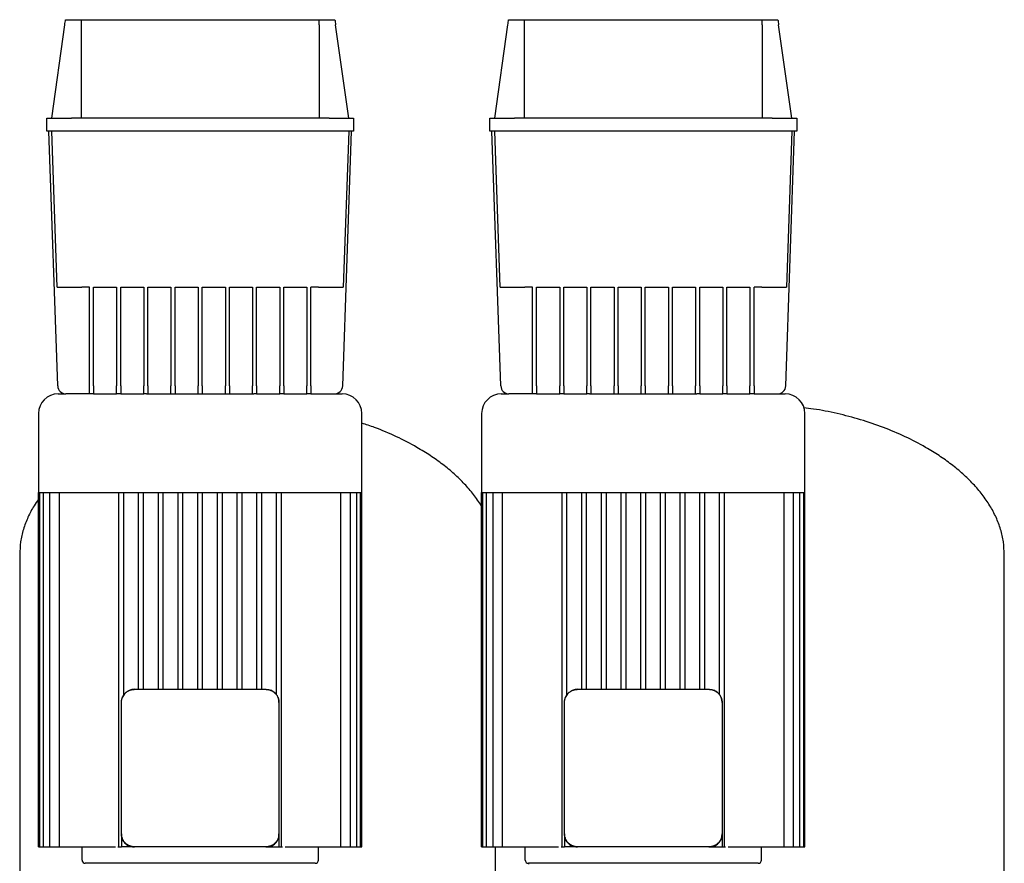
# Model space of a CAD drawing. Header units: millimetres. Extents: x 11 to 1720, y 10 to 1101.
# Tile 4 of 6: x 55 to 655, y 587 to 1101. Entities that reach past the tile are written whole.
import ezdxf

# ---------------------------------------------------------------- set-up
doc = ezdxf.new("R2010")
doc.units = ezdxf.units.MM

msp = doc.modelspace()

# ---------------------------------------------------------------- linework, layer by layer
at = {"color": 7, "linetype": 'Continuous', "lineweight": 25}
for p, q in [((82.94, 1100.92), (92.49, 1100.92)), ((92.49, 1100.92), (237.51, 1100.92)), ((237.51, 1100.92), (247.07, 1100.92)), ((352.94, 1100.92), (362.49, 1100.92)), ((362.49, 1100.92), (507.51, 1100.92)), ((507.51, 1100.92), (517.07, 1100.92)), ((74.5, 1040.92), (82.5, 1097.84)), ((92.5, 1097.84), (92.5, 1040.92)), ((237.5, 1097.84), (237.5, 1040.92)), ((255.5, 1040.92), (247.5, 1097.84)), ((344.5, 1040.92), (352.5, 1097.84)), ((362.5, 1097.84), (362.5, 1040.92)), ((507.5, 1097.84), (507.5, 1040.92)), ((525.5, 1040.92), (517.5, 1097.84)), ((71.5, 1032.92), (71.5, 1040.92)), ((71.5, 1040.92), (86.5, 1040.92)), ((243.5, 1040.92), (86.5, 1040.92)), ((243.5, 1040.92), (258.5, 1040.92)), ((258.5, 1040.92), (258.5, 1032.92)), ((341.5, 1032.92), (341.5, 1040.92)), ((341.5, 1040.92), (356.5, 1040.92)), ((513.5, 1040.92), (356.5, 1040.92)), ((513.5, 1040.92), (528.5, 1040.92)), ((528.5, 1040.92), (528.5, 1032.92)), ((86.5, 1032.92), (71.5, 1032.92)), ((78.17, 877.74), (72.75, 1032.92)), ((77.82, 937.92), (74.5, 1032.92)), ((243.5, 1032.92), (86.5, 1032.92)), ((258.5, 1032.92), (243.5, 1032.92)), ((251.84, 877.74), (257.25, 1032.92)), ((255.5, 1032.92), (252.19, 937.92)), ((356.5, 1032.92), (341.5, 1032.92)), ((348.17, 877.74), (342.75, 1032.92)), ((347.82, 937.92), (344.5, 1032.92)), ((513.5, 1032.92), (356.5, 1032.92)), ((528.5, 1032.92), (513.5, 1032.92)), ((521.84, 877.74), (527.25, 1032.92)), ((525.5, 1032.92), (522.19, 937.92)), ((97.5, 937.92), (92.81, 937.92)), ((97.5, 877.74), (97.5, 937.92)), ((100, 937.92), (114.07, 937.92)), ((100, 877.74), (100, 937.92)), ((114.07, 937.92), (114.07, 877.74)), ((116.57, 937.92), (130.63, 937.92)), ((116.57, 877.74), (116.57, 937.92)), ((130.63, 937.92), (130.63, 877.74)), ((133.13, 937.92), (147.19, 937.92)), ((133.13, 877.74), (133.13, 937.92)), ((147.19, 937.92), (147.19, 877.74)), ((149.69, 937.92), (163.75, 937.92)), ((149.69, 877.74), (149.69, 937.92)), ((163.75, 937.92), (163.75, 877.74)), ((166.25, 937.92), (180.32, 937.92)), ((166.25, 877.74), (166.25, 937.92)), ((180.32, 937.92), (180.32, 877.74)), ((182.82, 937.92), (196.88, 937.92)), ((182.82, 877.74), (182.82, 937.92)), ((196.88, 937.92), (196.88, 877.74)), ((199.38, 937.92), (213.44, 937.92)), ((199.38, 877.74), (199.38, 937.92)), ((213.44, 937.92), (213.44, 877.74)), ((215.94, 937.92), (230, 937.92)), ((215.94, 877.74), (215.94, 937.92)), ((230, 937.92), (230, 877.74)), ((237.19, 937.92), (232.5, 937.92)), ((232.5, 877.74), (232.5, 937.92)), ((367.5, 937.92), (362.81, 937.92)), ((367.5, 877.74), (367.5, 937.92)), ((370, 937.92), (384.07, 937.92)), ((370, 877.74), (370, 937.92)), ((384.07, 937.92), (384.07, 877.74)), ((386.57, 937.92), (400.63, 937.92)), ((386.57, 877.74), (386.57, 937.92)), ((400.63, 937.92), (400.63, 877.74)), ((403.13, 937.92), (417.19, 937.92)), ((403.13, 877.74), (403.13, 937.92)), ((417.19, 937.92), (417.19, 877.74)), ((419.69, 937.92), (433.75, 937.92)), ((419.69, 877.74), (419.69, 937.92)), ((433.75, 937.92), (433.75, 877.74)), ((436.25, 937.92), (450.32, 937.92)), ((436.25, 877.74), (436.25, 937.92)), ((450.32, 937.92), (450.32, 877.74)), ((452.82, 937.92), (466.88, 937.92)), ((452.82, 877.74), (452.82, 937.92)), ((466.88, 937.92), (466.88, 877.74)), ((469.38, 937.92), (483.44, 937.92)), ((469.38, 877.74), (469.38, 937.92)), ((483.44, 937.92), (483.44, 877.74)), ((485.94, 937.92), (500, 937.92)), ((485.94, 877.74), (485.94, 937.92)), ((500, 937.92), (500, 877.74)), ((507.19, 937.92), (502.5, 937.92)), ((502.5, 877.74), (502.5, 937.92)), ((97.5, 872.92), (97.5, 877.74)), ((100, 877.74), (100, 872.92)), ((114.07, 872.92), (114.07, 877.74)), ((116.57, 877.74), (116.57, 872.92)), ((130.63, 872.92), (130.63, 877.74)), ((133.13, 877.74), (133.13, 872.92)), ((147.19, 872.92), (147.19, 877.74)), ((149.69, 877.74), (149.69, 872.92)), ((163.75, 872.92), (163.75, 877.74)), ((166.25, 877.74), (166.25, 872.92)), ((180.32, 872.92), (180.32, 877.74)), ((182.82, 877.74), (182.82, 872.92)), ((196.88, 872.92), (196.88, 877.74)), ((199.38, 877.74), (199.38, 872.92)), ((213.44, 872.92), (213.44, 877.74)), ((215.94, 877.74), (215.94, 872.92)), ((230, 872.92), (230, 877.74)), ((232.5, 877.74), (232.5, 872.92)), ((367.5, 872.92), (367.5, 877.74)), ((370, 877.74), (370, 872.92)), ((384.07, 872.92), (384.07, 877.74)), ((386.57, 877.74), (386.57, 872.92)), ((400.63, 872.92), (400.63, 877.74)), ((403.13, 877.74), (403.13, 872.92)), ((417.19, 872.92), (417.19, 877.74)), ((419.69, 877.74), (419.69, 872.92)), ((433.75, 872.92), (433.75, 877.74)), ((436.25, 877.74), (436.25, 872.92)), ((450.32, 872.92), (450.32, 877.74)), ((452.82, 877.74), (452.82, 872.92)), ((466.88, 872.92), (466.88, 877.74)), ((469.38, 877.74), (469.38, 872.92)), ((483.44, 872.92), (483.44, 877.74)), ((485.94, 877.74), (485.94, 872.92)), ((500, 872.92), (500, 877.74)), ((502.5, 877.74), (502.5, 872.92)), ((78.5, 872.92), (83.17, 872.92)), ((97.5, 872.92), (83.17, 872.92)), ((100, 872.92), (97.5, 872.92)), ((100, 872.92), (114.07, 872.92)), ((116.57, 872.92), (114.07, 872.92)), ((116.57, 872.92), (130.63, 872.92)), ((132.31, 872.92), (130.63, 872.92)), ((132.31, 872.92), (165, 872.92)), ((165, 872.92), (197.7, 872.92)), ((199.38, 872.92), (197.7, 872.92)), ((199.38, 872.92), (213.44, 872.92)), ((215.94, 872.92), (213.44, 872.92)), ((215.94, 872.92), (230, 872.92)), ((232.5, 872.92), (230, 872.92)), ((232.5, 872.92), (246.84, 872.92)), ((246.84, 872.92), (251.5, 872.92)), ((348.5, 872.92), (353.17, 872.92)), ((367.5, 872.92), (353.17, 872.92)), ((370, 872.92), (367.5, 872.92)), ((370, 872.92), (384.07, 872.92)), ((386.57, 872.92), (384.07, 872.92)), ((386.57, 872.92), (400.63, 872.92)), ((402.31, 872.92), (400.63, 872.92)), ((402.31, 872.92), (435, 872.92)), ((435, 872.92), (467.7, 872.92)), ((469.38, 872.92), (467.7, 872.92)), ((469.38, 872.92), (483.44, 872.92)), ((485.94, 872.92), (483.44, 872.92)), ((485.94, 872.92), (500, 872.92)), ((502.5, 872.92), (500, 872.92)), ((502.5, 872.92), (516.84, 872.92)), ((516.84, 872.92), (521.5, 872.92)), ((66.5, 860.92), (66.5, 812.92)), ((263.5, 812.92), (263.5, 860.92)), ((336.5, 860.92), (336.5, 812.92)), ((533.5, 812.92), (533.5, 860.92)), ((66.5, 812.92), (165, 812.92)), ((66.5, 596.92), (66.5, 812.92)), ((67.25, 596.92), (67.25, 812.92)), ((69.52, 596.92), (69.52, 812.92)), ((73.43, 596.92), (73.43, 812.92)), ((79.21, 596.92), (79.21, 812.92)), ((115.5, 596.92), (115.5, 812.92)), ((118.5, 689.58), (118.5, 812.92)), ((127.5, 692.92), (127.5, 812.92)), ((130.5, 692.92), (130.5, 812.92)), ((139.5, 692.92), (139.5, 812.92)), ((142.5, 692.92), (142.5, 812.92)), ((151.5, 692.92), (151.5, 812.92)), ((154.5, 692.92), (154.5, 812.92)), ((163.5, 692.92), (163.5, 812.92)), ((165, 812.92), (263.5, 812.92)), ((166.5, 692.92), (166.5, 812.92)), ((175.5, 692.92), (175.5, 812.92)), ((178.5, 692.92), (178.5, 812.92)), ((187.5, 692.92), (187.5, 812.92)), ((190.5, 692.92), (190.5, 812.92)), ((199.5, 692.92), (199.5, 812.92)), ((202.5, 692.92), (202.5, 812.92)), ((211.5, 689.58), (211.5, 812.92)), ((214.5, 596.92), (214.5, 812.92)), ((250.79, 596.92), (250.79, 812.92)), ((256.58, 596.92), (256.58, 812.92)), ((260.49, 596.92), (260.49, 812.92)), ((262.76, 596.92), (262.76, 812.92)), ((263.5, 596.92), (263.5, 812.92)), ((336.5, 812.92), (435, 812.92)), ((336.5, 596.92), (336.5, 812.92)), ((337.25, 596.92), (337.25, 812.92)), ((339.52, 596.92), (339.52, 812.92)), ((343.43, 596.92), (343.43, 812.92)), ((349.21, 596.92), (349.21, 812.92)), ((385.5, 596.92), (385.5, 812.92)), ((388.5, 689.58), (388.5, 812.92)), ((397.5, 692.92), (397.5, 812.92)), ((400.5, 692.92), (400.5, 812.92)), ((409.5, 692.92), (409.5, 812.92)), ((412.5, 692.92), (412.5, 812.92)), ((421.5, 692.92), (421.5, 812.92)), ((424.5, 692.92), (424.5, 812.92)), ((433.5, 692.92), (433.5, 812.92)), ((435, 812.92), (533.5, 812.92)), ((436.5, 692.92), (436.5, 812.92)), ((445.5, 692.92), (445.5, 812.92)), ((448.5, 692.92), (448.5, 812.92)), ((457.5, 692.92), (457.5, 812.92)), ((460.5, 692.92), (460.5, 812.92)), ((469.5, 692.92), (469.5, 812.92)), ((472.5, 692.92), (472.5, 812.92)), ((481.5, 689.58), (481.5, 812.92)), ((484.5, 596.92), (484.5, 812.92)), ((520.79, 596.92), (520.79, 812.92)), ((526.58, 596.92), (526.58, 812.92)), ((530.49, 596.92), (530.49, 812.92)), ((532.76, 596.92), (532.76, 812.92)), ((533.5, 596.92), (533.5, 812.92)), ((55, 774.92), (55, 539.92)), ((655, 539.92), (655, 774.92)), ((125, 692.92), (205, 692.92)), ((395, 692.92), (475, 692.92)), ((117, 604.92), (117, 684.92)), ((213, 684.92), (213, 604.92)), ((387, 604.92), (387, 684.92)), ((483, 684.92), (483, 604.92)), ((117, 604.92), (117, 604.52)), ((117, 604.52), (117.08, 604.16)), ((117, 604.52), (117, 596.92)), ((213, 604.52), (213, 604.92)), ((213, 604.52), (213, 596.92)), ((387, 604.92), (387, 604.52)), ((387, 604.52), (387.08, 604.16)), ((387, 604.52), (387, 596.92)), ((483, 604.52), (483, 604.92)), ((483, 604.52), (483, 596.92)), ((66.5, 596.92), (67.25, 596.92)), ((67.25, 596.92), (68.75, 596.92)), ((68.75, 596.92), (69.52, 596.92)), ((69.52, 596.92), (71.02, 596.92)), ((71.02, 596.92), (73.43, 596.92)), ((73.43, 596.92), (74.93, 596.92)), ((74.93, 596.92), (79.21, 596.92)), ((79.21, 596.92), (80.71, 596.92)), ((80.71, 596.92), (111.86, 596.92)), ((93, 588.92), (93, 596.92)), ((111.86, 596.92), (113.3, 596.92)), ((114.9, 596.92), (115.5, 596.92)), ((115.5, 596.92), (117, 596.92)), ((124.61, 596.92), (117, 596.92)), ((124.61, 596.92), (125, 596.92)), ((205, 596.92), (125, 596.92)), ((205, 596.92), (205.4, 596.92)), ((205.4, 596.92), (205.76, 596.99)), ((205.4, 596.92), (213, 596.92)), ((213, 596.92), (214.5, 596.92)), ((214.5, 596.92), (215.11, 596.92)), ((216.71, 596.92), (218.14, 596.92)), ((218.14, 596.92), (249.29, 596.92)), ((237, 588.92), (237, 596.92)), ((249.29, 596.92), (250.79, 596.92)), ((250.79, 596.92), (255.08, 596.92)), ((255.08, 596.92), (256.58, 596.92)), ((256.58, 596.92), (258.99, 596.92)), ((258.99, 596.92), (260.49, 596.92)), ((260.49, 596.92), (261.26, 596.92)), ((261.26, 596.92), (262.76, 596.92)), ((262.76, 596.92), (263.5, 596.92)), ((336.5, 596.92), (337.25, 596.92)), ((337.25, 596.92), (338.75, 596.92)), ((338.75, 596.92), (339.52, 596.92)), ((339.52, 596.92), (341.02, 596.92)), ((341.02, 596.92), (343.43, 596.92)), ((343.43, 596.92), (344.93, 596.92)), ((344.93, 596.92), (349.21, 596.92)), ((345, 539.92), (345, 596.92)), ((349.21, 596.92), (350.71, 596.92)), ((350.71, 596.92), (381.86, 596.92)), ((363, 588.92), (363, 596.92)), ((381.86, 596.92), (383.3, 596.92)), ((384.9, 596.92), (385.5, 596.92)), ((385.5, 596.92), (387, 596.92)), ((394.61, 596.92), (387, 596.92)), ((394.61, 596.92), (395, 596.92)), ((475, 596.92), (395, 596.92)), ((475, 596.92), (475.4, 596.92)), ((475.4, 596.92), (475.76, 596.99)), ((475.4, 596.92), (483, 596.92)), ((483, 596.92), (484.5, 596.92)), ((484.5, 596.92), (485.11, 596.92)), ((486.71, 596.92), (488.14, 596.92)), ((488.14, 596.92), (519.29, 596.92)), ((507, 588.92), (507, 596.92)), ((519.29, 596.92), (520.79, 596.92)), ((520.79, 596.92), (525.08, 596.92)), ((525.08, 596.92), (526.58, 596.92)), ((526.58, 596.92), (528.99, 596.92)), ((528.99, 596.92), (530.49, 596.92)), ((530.49, 596.92), (531.26, 596.92)), ((531.26, 596.92), (532.76, 596.92)), ((532.76, 596.92), (533.5, 596.92)), ((235, 586.92), (95, 586.92)), ((365, 586.92), (365, 586.4)), ((505, 586.92), (365, 586.92))]:
    msp.add_line(p, q, dxfattribs=at)
at = {"color": 7, "linetype": 'Continuous', "lineweight": 25, "flags": 128}
for points in [[(125, 692.92), (123.44, 692.76), (122.02, 692.34)], [(395, 692.92), (393.44, 692.76), (392.02, 692.34)], [(213, 684.92), (212.85, 686.48), (212.43, 687.9)], [(483, 684.92), (482.85, 686.48), (482.43, 687.9)]]:
    msp.add_lwpolyline(points, dxfattribs=at)
at = {"color": 7, "linetype": 'Continuous', "lineweight": 25}
for centre, radius, start, end in [((83.17, 877.92), 5, 182, 270), ((246.84, 877.92), 5, 270, 358), ((353.17, 877.92), 5, 182, 270), ((516.84, 877.92), 5, 270, 358), ((78.5, 860.92), 12, 90, 180), ((251.5, 860.92), 12, 0, 90), ((348.5, 860.92), 12, 90, 180), ((521.5, 860.92), 12, 0, 90), ((125, 684.92), 8, 136.53899, 158.09347), ((205, 684.92), 8, 46.53899, 68.09347), ((395, 684.92), 8, 136.53899, 158.09347), ((475, 684.92), 8, 46.53899, 68.09347), ((95, 588.92), 2, 180, 270), ((235, 588.92), 2, 270, 0), ((365, 588.92), 2, 180, 270), ((505, 588.92), 2, 270, 0)]:
    msp.add_arc(centre, radius, start, end, dxfattribs=at)
for points in [[(82.5, 1097.84), (82.65, 1098.87), (82.79, 1099.89), (82.94, 1100.92)], [(92.49, 1100.92), (92.5, 1099.89), (92.5, 1098.87), (92.5, 1097.84)], [(237.5, 1097.84), (237.5, 1098.87), (237.51, 1099.89), (237.51, 1100.92)], [(247.07, 1100.92), (247.21, 1099.89), (247.36, 1098.87), (247.5, 1097.84)], [(352.5, 1097.84), (352.65, 1098.87), (352.79, 1099.89), (352.94, 1100.92)], [(362.49, 1100.92), (362.5, 1099.89), (362.5, 1098.87), (362.5, 1097.84)], [(507.5, 1097.84), (507.5, 1098.87), (507.51, 1099.89), (507.51, 1100.92)], [(517.07, 1100.92), (517.21, 1099.89), (517.36, 1098.87), (517.5, 1097.84)]]:
    msp.add_open_spline(points, degree=3, dxfattribs=at)
for points, knots in [([(77.82, 937.92), (77.82, 937.92), (77.9, 937.92), (78.24, 937.92), (78.51, 937.92), (79.24, 937.92), (79.7, 937.92), (80.82, 937.92), (81.48, 937.92), (82.94, 937.92), (83.75, 937.92), (85.46, 937.92), (86.37, 937.92), (88.21, 937.92), (89.15, 937.92), (91.01, 937.92), (91.93, 937.92), (92.81, 937.92)], [0, 0, 0, 0, 0.125, 0.125, 0.25, 0.25, 0.375, 0.375, 0.5, 0.5, 0.625, 0.625, 0.75, 0.75, 0.875, 0.875, 1, 1, 1, 1]), ([(237.19, 937.92), (238.08, 937.92), (239, 937.92), (240.85, 937.92), (241.79, 937.92), (243.64, 937.92), (244.54, 937.92), (246.26, 937.92), (247.06, 937.92), (248.53, 937.92), (249.18, 937.92), (250.3, 937.92), (250.77, 937.92), (251.5, 937.92), (251.76, 937.92), (252.11, 937.92), (252.19, 937.92), (252.19, 937.92)], [0, 0, 0, 0, 0.125, 0.125, 0.25, 0.25, 0.375, 0.375, 0.5, 0.5, 0.625, 0.625, 0.75, 0.75, 0.875, 0.875, 1, 1, 1, 1]), ([(347.82, 937.92), (347.82, 937.92), (347.9, 937.92), (348.24, 937.92), (348.51, 937.92), (349.24, 937.92), (349.7, 937.92), (350.82, 937.92), (351.48, 937.92), (352.94, 937.92), (353.75, 937.92), (355.46, 937.92), (356.37, 937.92), (358.21, 937.92), (359.15, 937.92), (361.01, 937.92), (361.93, 937.92), (362.81, 937.92)], [0, 0, 0, 0, 0.125, 0.125, 0.25, 0.25, 0.375, 0.375, 0.5, 0.5, 0.625, 0.625, 0.75, 0.75, 0.875, 0.875, 1, 1, 1, 1]), ([(507.19, 937.92), (508.08, 937.92), (509, 937.92), (510.85, 937.92), (511.79, 937.92), (513.64, 937.92), (514.54, 937.92), (516.26, 937.92), (517.06, 937.92), (518.53, 937.92), (519.18, 937.92), (520.3, 937.92), (520.77, 937.92), (521.5, 937.92), (521.76, 937.92), (522.11, 937.92), (522.19, 937.92), (522.19, 937.92)], [0, 0, 0, 0, 0.125, 0.125, 0.25, 0.25, 0.375, 0.375, 0.5, 0.5, 0.625, 0.625, 0.75, 0.75, 0.875, 0.875, 1, 1, 1, 1]), ([(655, 774.92), (654.89, 777.54), (654.67, 782.77), (652.87, 790.45), (650.09, 797.84), (646.31, 804.93), (641.62, 811.71), (636.1, 818.17), (629.81, 824.29), (622.83, 830.05), (615.22, 835.45), (605.84, 841.21), (594.55, 847.05), (581.28, 852.65), (567.42, 857.36), (553.17, 861.05), (541.6, 863.4), (534.77, 864.14), (532.82, 864.34)], [0, 0, 0, 0, 0.048183, 0.095883, 0.143882, 0.192787, 0.243029, 0.294882, 0.348479, 0.403844, 0.460913, 0.519556, 0.605678, 0.693976, 0.783685, 0.873983, 0.964025, 1, 1, 1, 1]), ([(336.5, 804.24), (336.41, 804.42), (335.04, 807.03), (331.56, 811.68), (326.11, 818.18), (319.8, 824.28), (312.83, 830.05), (305.22, 835.45), (295.84, 841.22), (284.54, 847.02), (273.29, 851.9), (266.11, 854.25), (263.5, 855.1)], [0, 0, 0, 0, 0.006846, 0.097331, 0.190714, 0.287239, 0.386948, 0.489726, 0.595338, 0.750439, 0.909457, 1, 1, 1, 1]), ([(66.5, 808.73), (65.58, 807.43), (63.1, 803.96), (59.94, 797.83), (57.13, 790.45), (55.34, 782.77), (55.12, 777.54), (55, 774.92)], [0, 0, 0, 0, 0.131757, 0.352006, 0.568175, 0.783, 1, 1, 1, 1]), ([(117.58, 687.9), (117.62, 687.98), (117.68, 688.15), (117.8, 688.4), (117.92, 688.64), (118.05, 688.87), (118.18, 689.1), (118.33, 689.33), (118.48, 689.55), (118.64, 689.76), (118.8, 689.97), (118.97, 690.17), (119.15, 690.37), (119.39, 690.63), (119.72, 690.93), (120.13, 691.27), (120.57, 691.59), (121.03, 691.87), (121.52, 692.13), (121.85, 692.27), (122.02, 692.34)], [0, 0, 0, 0, 0.042358, 0.084511, 0.126469, 0.168241, 0.209835, 0.251263, 0.292532, 0.333654, 0.374637, 0.415492, 0.456228, 0.496856, 0.579183, 0.662013, 0.745429, 0.829513, 0.914344, 1, 1, 1, 1]), ([(122.02, 692.34), (122.11, 692.37), (122.28, 692.44), (122.55, 692.53), (122.81, 692.61), (123.08, 692.68), (123.36, 692.75), (123.63, 692.8), (123.9, 692.84), (124.18, 692.88), (124.45, 692.9), (124.73, 692.91), (124.91, 692.92), (125, 692.92)], [0, 0, 0, 0, 0.0928635, 0.1852612, 0.2772174, 0.3687568, 0.4599044, 0.5506855, 0.6411257, 0.7312509, 0.8210874, 0.9106615, 1, 1, 1, 1]), ([(205, 692.92), (205.09, 692.92), (205.28, 692.91), (205.55, 692.9), (205.83, 692.88), (206.1, 692.84), (206.38, 692.8), (206.65, 692.75), (206.92, 692.68), (207.19, 692.61), (207.46, 692.53), (207.73, 692.44), (207.9, 692.37), (207.99, 692.34)], [0, 0, 0, 0, 0.089329, 0.178896, 0.268727, 0.358849, 0.449287, 0.540068, 0.631218, 0.722761, 0.814723, 0.907127, 1, 1, 1, 1]), ([(207.99, 692.34), (208.07, 692.3), (208.24, 692.24), (208.48, 692.12), (208.72, 692), (208.96, 691.87), (209.19, 691.74), (209.41, 691.59), (209.63, 691.44), (209.85, 691.28), (210.06, 691.12), (210.26, 690.95), (210.46, 690.77), (210.71, 690.53), (211.02, 690.2), (211.36, 689.79), (211.67, 689.35), (211.96, 688.89), (212.21, 688.4), (212.35, 688.07), (212.43, 687.9)], [0, 0, 0, 0, 0.042358, 0.084511, 0.126469, 0.168241, 0.209835, 0.251263, 0.292532, 0.333654, 0.374637, 0.415492, 0.456228, 0.496856, 0.579183, 0.662013, 0.745429, 0.829513, 0.914344, 1, 1, 1, 1]), ([(387.58, 687.9), (387.62, 687.98), (387.68, 688.15), (387.8, 688.4), (387.92, 688.64), (388.05, 688.87), (388.18, 689.1), (388.33, 689.33), (388.48, 689.55), (388.64, 689.76), (388.8, 689.97), (388.97, 690.17), (389.15, 690.37), (389.39, 690.63), (389.72, 690.93), (390.13, 691.27), (390.57, 691.59), (391.03, 691.87), (391.52, 692.13), (391.85, 692.27), (392.02, 692.34)], [0, 0, 0, 0, 0.042358, 0.084511, 0.126469, 0.168241, 0.209835, 0.251263, 0.292532, 0.333654, 0.374637, 0.415492, 0.456228, 0.496856, 0.579183, 0.662013, 0.745429, 0.829513, 0.914344, 1, 1, 1, 1]), ([(392.02, 692.34), (392.11, 692.37), (392.28, 692.44), (392.55, 692.53), (392.81, 692.61), (393.08, 692.68), (393.36, 692.75), (393.63, 692.8), (393.9, 692.84), (394.18, 692.88), (394.45, 692.9), (394.73, 692.91), (394.91, 692.92), (395, 692.92)], [0, 0, 0, 0, 0.092863, 0.185261, 0.277217, 0.368757, 0.459904, 0.550685, 0.641126, 0.731251, 0.821087, 0.910662, 1, 1, 1, 1]), ([(475, 692.92), (475.09, 692.92), (475.28, 692.91), (475.55, 692.9), (475.83, 692.88), (476.1, 692.84), (476.38, 692.8), (476.65, 692.75), (476.92, 692.68), (477.19, 692.61), (477.46, 692.53), (477.73, 692.44), (477.9, 692.37), (477.99, 692.34)], [0, 0, 0, 0, 0.0893294, 0.1788962, 0.2687272, 0.3588489, 0.4492873, 0.5400684, 0.6312178, 0.7227609, 0.8147225, 0.9071275, 1, 1, 1, 1]), ([(477.99, 692.34), (478.07, 692.3), (478.24, 692.24), (478.48, 692.12), (478.72, 692), (478.96, 691.87), (479.19, 691.74), (479.41, 691.59), (479.63, 691.44), (479.85, 691.28), (480.06, 691.12), (480.26, 690.95), (480.46, 690.77), (480.71, 690.53), (481.02, 690.2), (481.36, 689.79), (481.67, 689.35), (481.96, 688.89), (482.21, 688.4), (482.35, 688.07), (482.43, 687.9)], [0, 0, 0, 0, 0.042358, 0.084511, 0.126469, 0.168241, 0.209835, 0.251263, 0.292532, 0.333654, 0.374637, 0.415492, 0.456228, 0.496856, 0.579183, 0.662013, 0.745429, 0.829513, 0.914344, 1, 1, 1, 1]), ([(117, 684.92), (117, 685.01), (117.01, 685.19), (117.02, 685.47), (117.04, 685.74), (117.08, 686.02), (117.12, 686.29), (117.17, 686.56), (117.24, 686.84), (117.31, 687.11), (117.39, 687.37), (117.48, 687.64), (117.55, 687.81), (117.58, 687.9)], [0, 0, 0, 0, 0.089329, 0.178896, 0.268727, 0.358849, 0.449287, 0.540068, 0.631218, 0.722761, 0.814723, 0.907127, 1, 1, 1, 1]), ([(212.43, 687.9), (212.46, 687.81), (212.53, 687.64), (212.62, 687.37), (212.7, 687.11), (212.77, 686.84), (212.83, 686.56), (212.89, 686.29), (212.93, 686.02), (212.96, 685.74), (212.99, 685.47), (213, 685.19), (213, 685.01), (213, 684.92)], [0, 0, 0, 0, 0.092863, 0.185261, 0.277217, 0.368757, 0.459904, 0.550685, 0.641126, 0.731251, 0.821087, 0.910662, 1, 1, 1, 1]), ([(387, 684.92), (387, 685.01), (387.01, 685.19), (387.02, 685.47), (387.04, 685.74), (387.08, 686.02), (387.12, 686.29), (387.17, 686.56), (387.24, 686.84), (387.31, 687.11), (387.39, 687.37), (387.48, 687.64), (387.55, 687.81), (387.58, 687.9)], [0, 0, 0, 0, 0.089329, 0.178896, 0.268727, 0.358849, 0.449287, 0.540068, 0.631218, 0.722761, 0.814723, 0.907127, 1, 1, 1, 1]), ([(482.43, 687.9), (482.46, 687.81), (482.53, 687.64), (482.62, 687.37), (482.7, 687.11), (482.77, 686.84), (482.83, 686.56), (482.89, 686.29), (482.93, 686.02), (482.96, 685.74), (482.99, 685.47), (483, 685.19), (483, 685.01), (483, 684.92)], [0, 0, 0, 0, 0.092863, 0.185261, 0.277217, 0.368757, 0.459904, 0.550685, 0.641126, 0.731251, 0.821087, 0.910662, 1, 1, 1, 1]), ([(117.58, 601.93), (117.55, 602.02), (117.48, 602.19), (117.39, 602.46), (117.31, 602.73), (117.24, 603), (117.17, 603.27), (117.12, 603.54), (117.08, 603.82), (117.04, 604.09), (117.02, 604.37), (117.01, 604.64), (117, 604.83), (117, 604.92)], [0, 0, 0, 0, 0.092863, 0.185261, 0.277217, 0.368757, 0.459904, 0.550685, 0.641126, 0.731251, 0.821087, 0.910662, 1, 1, 1, 1]), ([(117.39, 602.57), (117.45, 602.23), (117.64, 600.94), (119.1, 599.05), (121.11, 597.64), (123.04, 597.01), (124.07, 596.95), (124.61, 596.92)], [0, 0, 0, 0, 0.104042, 0.391788, 0.686399, 0.839297, 1, 1, 1, 1]), ([(122.02, 597.49), (121.94, 597.53), (121.77, 597.6), (121.52, 597.71), (121.28, 597.83), (121.05, 597.96), (120.82, 598.1), (120.59, 598.24), (120.37, 598.39), (120.16, 598.55), (119.95, 598.71), (119.75, 598.88), (119.55, 599.06), (119.3, 599.31), (118.99, 599.63), (118.65, 600.05), (118.34, 600.49), (118.05, 600.95), (117.79, 601.43), (117.65, 601.76), (117.58, 601.93)], [0, 0, 0, 0, 0.0423579, 0.0845112, 0.1264691, 0.1682407, 0.2098354, 0.2512627, 0.2925322, 0.3336536, 0.3746368, 0.4154916, 0.4562281, 0.4968563, 0.5791832, 0.6620132, 0.7454295, 0.8295133, 0.9143444, 1, 1, 1, 1]), ([(207.35, 597.31), (207.69, 597.36), (208.98, 597.56), (210.87, 599.01), (212.28, 601.02), (212.91, 602.95), (212.97, 603.99), (213, 604.52)], [0, 0, 0, 0, 0.104042, 0.391788, 0.686399, 0.839297, 1, 1, 1, 1]), ([(212.43, 601.93), (212.39, 601.85), (212.32, 601.68), (212.21, 601.44), (212.09, 601.2), (211.96, 600.96), (211.82, 600.73), (211.68, 600.51), (211.53, 600.29), (211.37, 600.07), (211.21, 599.86), (211.04, 599.66), (210.86, 599.46), (210.61, 599.21), (210.29, 598.9), (209.87, 598.56), (209.43, 598.25), (208.97, 597.96), (208.49, 597.71), (208.16, 597.57), (207.99, 597.49)], [0, 0, 0, 0, 0.042358, 0.084511, 0.126469, 0.168241, 0.209835, 0.251263, 0.292532, 0.333654, 0.374637, 0.415492, 0.456228, 0.496856, 0.579183, 0.662013, 0.745429, 0.829513, 0.914344, 1, 1, 1, 1]), ([(213, 604.92), (213, 604.83), (213, 604.64), (212.99, 604.37), (212.96, 604.09), (212.93, 603.82), (212.89, 603.54), (212.83, 603.27), (212.77, 603), (212.7, 602.73), (212.62, 602.46), (212.53, 602.19), (212.46, 602.02), (212.43, 601.93)], [0, 0, 0, 0, 0.089329, 0.178896, 0.268727, 0.358849, 0.449287, 0.540068, 0.631218, 0.722761, 0.814723, 0.907127, 1, 1, 1, 1]), ([(387.58, 601.93), (387.55, 602.02), (387.48, 602.19), (387.39, 602.46), (387.31, 602.73), (387.24, 603), (387.17, 603.27), (387.12, 603.54), (387.08, 603.82), (387.04, 604.09), (387.02, 604.37), (387.01, 604.64), (387, 604.83), (387, 604.92)], [0, 0, 0, 0, 0.092863, 0.185261, 0.277217, 0.368757, 0.459904, 0.550685, 0.641126, 0.731251, 0.821087, 0.910662, 1, 1, 1, 1]), ([(387.39, 602.57), (387.45, 602.23), (387.64, 600.94), (389.1, 599.05), (391.11, 597.64), (393.04, 597.01), (394.07, 596.95), (394.61, 596.92)], [0, 0, 0, 0, 0.104042, 0.391788, 0.686399, 0.839297, 1, 1, 1, 1]), ([(392.02, 597.49), (391.94, 597.53), (391.77, 597.6), (391.52, 597.71), (391.28, 597.83), (391.05, 597.96), (390.82, 598.1), (390.59, 598.24), (390.37, 598.39), (390.16, 598.55), (389.95, 598.71), (389.75, 598.88), (389.55, 599.06), (389.3, 599.31), (388.99, 599.63), (388.65, 600.05), (388.34, 600.49), (388.05, 600.95), (387.79, 601.43), (387.65, 601.76), (387.58, 601.93)], [0, 0, 0, 0, 0.042358, 0.084511, 0.126469, 0.168241, 0.209835, 0.251263, 0.292532, 0.333654, 0.374637, 0.415492, 0.456228, 0.496856, 0.579183, 0.662013, 0.745429, 0.829513, 0.914344, 1, 1, 1, 1]), ([(477.35, 597.31), (477.69, 597.36), (478.98, 597.56), (480.87, 599.01), (482.28, 601.02), (482.91, 602.95), (482.97, 603.99), (483, 604.52)], [0, 0, 0, 0, 0.104042, 0.391788, 0.686399, 0.839297, 1, 1, 1, 1]), ([(482.43, 601.93), (482.39, 601.85), (482.32, 601.68), (482.21, 601.44), (482.09, 601.2), (481.96, 600.96), (481.82, 600.73), (481.68, 600.51), (481.53, 600.29), (481.37, 600.07), (481.21, 599.86), (481.04, 599.66), (480.86, 599.46), (480.61, 599.21), (480.29, 598.9), (479.87, 598.56), (479.43, 598.25), (478.97, 597.96), (478.49, 597.71), (478.16, 597.57), (477.99, 597.49)], [0, 0, 0, 0, 0.042358, 0.084511, 0.126469, 0.168241, 0.209835, 0.251263, 0.292532, 0.333654, 0.374637, 0.415492, 0.456228, 0.496856, 0.579183, 0.662013, 0.745429, 0.829513, 0.914344, 1, 1, 1, 1]), ([(483, 604.92), (483, 604.83), (483, 604.64), (482.99, 604.37), (482.96, 604.09), (482.93, 603.82), (482.89, 603.54), (482.83, 603.27), (482.77, 603), (482.7, 602.73), (482.62, 602.46), (482.53, 602.19), (482.46, 602.02), (482.43, 601.93)], [0, 0, 0, 0, 0.089329, 0.178896, 0.268727, 0.358849, 0.449287, 0.540068, 0.631218, 0.722761, 0.814723, 0.907127, 1, 1, 1, 1]), ([(125, 596.92), (124.91, 596.92), (124.73, 596.92), (124.45, 596.93), (124.18, 596.96), (123.9, 596.99), (123.63, 597.03), (123.36, 597.09), (123.08, 597.15), (122.81, 597.22), (122.55, 597.3), (122.28, 597.39), (122.11, 597.46), (122.02, 597.49)], [0, 0, 0, 0, 0.089329, 0.178896, 0.268727, 0.358849, 0.449287, 0.540068, 0.631218, 0.722761, 0.814723, 0.907127, 1, 1, 1, 1]), ([(207.99, 597.49), (207.9, 597.46), (207.73, 597.39), (207.46, 597.3), (207.19, 597.22), (206.92, 597.15), (206.65, 597.09), (206.38, 597.03), (206.1, 596.99), (205.83, 596.96), (205.55, 596.93), (205.28, 596.92), (205.09, 596.92), (205, 596.92)], [0, 0, 0, 0, 0.092863, 0.185261, 0.277217, 0.368757, 0.459904, 0.550685, 0.641126, 0.731251, 0.821087, 0.910662, 1, 1, 1, 1]), ([(395, 596.92), (394.91, 596.92), (394.73, 596.92), (394.45, 596.93), (394.18, 596.96), (393.9, 596.99), (393.63, 597.03), (393.36, 597.09), (393.08, 597.15), (392.81, 597.22), (392.55, 597.3), (392.28, 597.39), (392.11, 597.46), (392.02, 597.49)], [0, 0, 0, 0, 0.089329, 0.178896, 0.268727, 0.358849, 0.449287, 0.540068, 0.631218, 0.722761, 0.814723, 0.907127, 1, 1, 1, 1]), ([(477.99, 597.49), (477.9, 597.46), (477.73, 597.39), (477.46, 597.3), (477.19, 597.22), (476.92, 597.15), (476.65, 597.09), (476.38, 597.03), (476.1, 596.99), (475.83, 596.96), (475.55, 596.93), (475.28, 596.92), (475.09, 596.92), (475, 596.92)], [0, 0, 0, 0, 0.092863, 0.185261, 0.277217, 0.368757, 0.459904, 0.550685, 0.641126, 0.731251, 0.821087, 0.910662, 1, 1, 1, 1])]:
    msp.add_open_spline(points, degree=3, knots=knots, dxfattribs=at)

doc.saveas('drawing.dxf')
